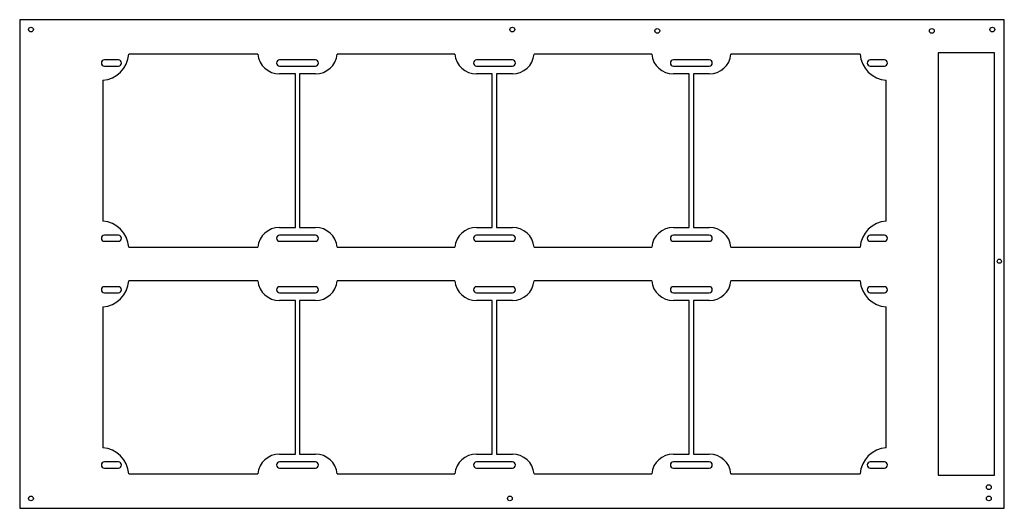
# Model space of a CAD drawing. Header units: millimetres. Extents: x 0 to 700, y 0 to 347.
import ezdxf

# ---------------------------------------------------------------- set-up
doc = ezdxf.new("R2010")
doc.units = ezdxf.units.MM

msp = doc.modelspace()

# ---------------------------------------------------------------- linework, layer by layer
at = {"color": 7, "linetype": 'Continuous', "lineweight": 25}
for p, q in [((700, 347), (0, 347)), ((0, 347), (0, 0)), ((700, 0), (700, 347)), ((169.32, 322.5), (77.5, 322.5)), ((309.32, 322.5), (225.68, 322.5)), ((449.32, 322.5), (365.68, 322.5)), ((597.5, 322.5), (505.68, 322.5)), ((693, 323.5), (653, 323.5)), ((653, 323.5), (653, 23.5)), ((693, 23.5), (693, 323.5)), ((70.25, 318.4), (60.25, 318.4)), ((210.25, 318.4), (184.75, 318.4)), ((350.25, 318.4), (324.75, 318.4)), ((490.25, 318.4), (464.75, 318.4)), ((614.75, 318.4), (604.75, 318.4)), ((60.25, 314.1), (70.25, 314.1)), ((184.75, 314.1), (210.25, 314.1)), ((196, 308.5), (184.75, 308.5)), ((196, 199.5), (196, 308.5)), ((210.25, 308.5), (199, 308.5)), ((199, 308.5), (199, 199.5)), ((324.75, 314.1), (350.25, 314.1)), ((336, 308.5), (324.75, 308.5)), ((336, 199.5), (336, 308.5)), ((350.25, 308.5), (339, 308.5)), ((339, 308.5), (339, 199.5)), ((464.75, 314.1), (490.25, 314.1)), ((476, 308.5), (464.75, 308.5)), ((476, 199.5), (476, 308.5)), ((479, 308.5), (479, 199.5)), ((490.25, 308.5), (479, 308.5)), ((604.75, 314.1), (614.75, 314.1)), ((59, 304), (59, 204)), ((616, 204), (616, 304)), ((184.75, 199.5), (196, 199.5)), ((199, 199.5), (210.25, 199.5)), ((324.75, 199.5), (336, 199.5)), ((339, 199.5), (350.25, 199.5)), ((464.75, 199.5), (476, 199.5)), ((479, 199.5), (490.25, 199.5)), ((70.25, 193.9), (60.25, 193.9)), ((60.25, 189.6), (70.25, 189.6)), ((210.25, 193.9), (184.75, 193.9)), ((184.75, 189.6), (210.25, 189.6)), ((350.25, 193.9), (324.75, 193.9)), ((324.75, 189.6), (350.25, 189.6)), ((490.25, 193.9), (464.75, 193.9)), ((464.75, 189.6), (490.25, 189.6)), ((614.75, 193.9), (604.75, 193.9)), ((604.75, 189.6), (614.75, 189.6)), ((77.5, 185.5), (169.32, 185.5)), ((225.68, 185.5), (309.32, 185.5)), ((365.68, 185.5), (449.32, 185.5)), ((505.68, 185.5), (597.5, 185.5)), ((169.32, 161.5), (77.5, 161.5)), ((309.32, 161.5), (225.68, 161.5)), ((449.32, 161.5), (365.68, 161.5)), ((597.5, 161.5), (505.68, 161.5)), ((70.25, 157.4), (60.25, 157.4)), ((210.25, 157.4), (184.75, 157.4)), ((350.25, 157.4), (324.75, 157.4)), ((490.25, 157.4), (464.75, 157.4)), ((614.75, 157.4), (604.75, 157.4)), ((60.25, 153.1), (70.25, 153.1)), ((184.75, 153.1), (210.25, 153.1)), ((196, 147.5), (184.75, 147.5)), ((196, 38.5), (196, 147.5)), ((210.25, 147.5), (199, 147.5)), ((199, 147.5), (199, 38.5)), ((324.75, 153.1), (350.25, 153.1)), ((336, 147.5), (324.75, 147.5)), ((336, 38.5), (336, 147.5)), ((350.25, 147.5), (339, 147.5)), ((339, 147.5), (339, 38.5)), ((464.75, 153.1), (490.25, 153.1)), ((476, 147.5), (464.75, 147.5)), ((476, 38.5), (476, 147.5)), ((479, 147.5), (479, 38.5)), ((490.25, 147.5), (479, 147.5)), ((604.75, 153.1), (614.75, 153.1)), ((59, 143), (59, 43)), ((616, 43), (616, 143)), ((184.75, 38.5), (196, 38.5)), ((199, 38.5), (210.25, 38.5)), ((324.75, 38.5), (336, 38.5)), ((339, 38.5), (350.25, 38.5)), ((464.75, 38.5), (476, 38.5)), ((479, 38.5), (490.25, 38.5)), ((70.25, 32.9), (60.25, 32.9)), ((60.25, 28.6), (70.25, 28.6)), ((210.25, 32.9), (184.75, 32.9)), ((184.75, 28.6), (210.25, 28.6)), ((350.25, 32.9), (324.75, 32.9)), ((324.75, 28.6), (350.25, 28.6)), ((490.25, 32.9), (464.75, 32.9)), ((464.75, 28.6), (490.25, 28.6)), ((614.75, 32.9), (604.75, 32.9)), ((604.75, 28.6), (614.75, 28.6)), ((77.5, 24.5), (169.32, 24.5)), ((225.68, 24.5), (309.32, 24.5)), ((365.68, 24.5), (449.32, 24.5)), ((505.68, 24.5), (597.5, 24.5)), ((653, 23.5), (693, 23.5)), ((0, 0), (700, 0))]:
    msp.add_line(p, q, dxfattribs=at)
for centre, radius in [((8, 340), 1.7), ((350.25, 340), 1.7), ((453.3, 339.05), 1.7), ((648.5, 339.05), 1.7), ((691.5, 340), 1.7), ((696.5, 175.5), 1.5), ((689, 15), 1.7), ((8, 7), 1.7), ((348.5, 7), 1.7), ((689, 7), 1.7)]:
    msp.add_circle(centre, radius, dxfattribs=at)
for centre, radius, start, end in [((57.5, 324), 20.06, 274.28915, 355.71085), ((184.75, 324), 15.5, 185.55344, 270), ((210.25, 324), 15.5, 270, 354.44656), ((324.75, 324), 15.5, 185.55344, 270), ((350.25, 324), 15.5, 270, 354.44656), ((464.75, 324), 15.5, 185.55344, 270), ((490.25, 324), 15.5, 270, 354.44656), ((617.5, 324), 20.06, 184.28915, 265.71085), ((60.25, 316.25), 2.15, 90, 270), ((70.25, 316.25), 2.15, 270, 90), ((184.75, 316.25), 2.15, 90, 270), ((210.25, 316.25), 2.15, 270, 90), ((324.75, 316.25), 2.15, 90, 270), ((350.25, 316.25), 2.15, 270, 90), ((464.75, 316.25), 2.15, 90, 270), ((490.25, 316.25), 2.15, 270, 90), ((604.75, 316.25), 2.15, 90, 270), ((614.75, 316.25), 2.15, 270, 90), ((57.5, 184), 20.06, 4.28915, 85.71085), ((617.5, 184), 20.06, 94.28915, 175.71085), ((184.75, 184), 15.5, 90, 174.44656), ((210.25, 184), 15.5, 5.55344, 90), ((324.75, 184), 15.5, 90, 174.44656), ((350.25, 184), 15.5, 5.55344, 90), ((464.75, 184), 15.5, 90, 174.44656), ((490.25, 184), 15.5, 5.55344, 90), ((60.25, 191.75), 2.15, 90, 270), ((70.25, 191.75), 2.15, 270, 90), ((184.75, 191.75), 2.15, 90, 270), ((210.25, 191.75), 2.15, 270, 90), ((324.75, 191.75), 2.15, 90, 270), ((350.25, 191.75), 2.15, 270, 90), ((464.75, 191.75), 2.15, 90, 270), ((490.25, 191.75), 2.15, 270, 90), ((604.75, 191.75), 2.15, 90, 270), ((614.75, 191.75), 2.15, 270, 90), ((57.5, 163), 20.06, 274.28915, 355.71085), ((184.75, 163), 15.5, 185.55344, 270), ((210.25, 163), 15.5, 270, 354.44656), ((324.75, 163), 15.5, 185.55344, 270), ((350.25, 163), 15.5, 270, 354.44656), ((464.75, 163), 15.5, 185.55344, 270), ((490.25, 163), 15.5, 270, 354.44656), ((617.5, 163), 20.06, 184.28915, 265.71085), ((60.25, 155.25), 2.15, 90, 270), ((70.25, 155.25), 2.15, 270, 90), ((184.75, 155.25), 2.15, 90, 270), ((210.25, 155.25), 2.15, 270, 90), ((324.75, 155.25), 2.15, 90, 270), ((350.25, 155.25), 2.15, 270, 90), ((464.75, 155.25), 2.15, 90, 270), ((490.25, 155.25), 2.15, 270, 90), ((604.75, 155.25), 2.15, 90, 270), ((614.75, 155.25), 2.15, 270, 90), ((57.5, 23), 20.06, 4.28915, 85.71085), ((617.5, 23), 20.06, 94.28915, 175.71085), ((184.75, 23), 15.5, 90, 174.44656), ((210.25, 23), 15.5, 5.55344, 90), ((324.75, 23), 15.5, 90, 174.44656), ((350.25, 23), 15.5, 5.55344, 90), ((464.75, 23), 15.5, 90, 174.44656), ((490.25, 23), 15.5, 5.55344, 90), ((60.25, 30.75), 2.15, 90, 270), ((70.25, 30.75), 2.15, 270, 90), ((184.75, 30.75), 2.15, 90, 270), ((210.25, 30.75), 2.15, 270, 90), ((324.75, 30.75), 2.15, 90, 270), ((350.25, 30.75), 2.15, 270, 90), ((464.75, 30.75), 2.15, 90, 270), ((490.25, 30.75), 2.15, 270, 90), ((604.75, 30.75), 2.15, 90, 270), ((614.75, 30.75), 2.15, 270, 90)]:
    msp.add_arc(centre, radius, start, end, dxfattribs=at)

doc.saveas('drawing.dxf')
